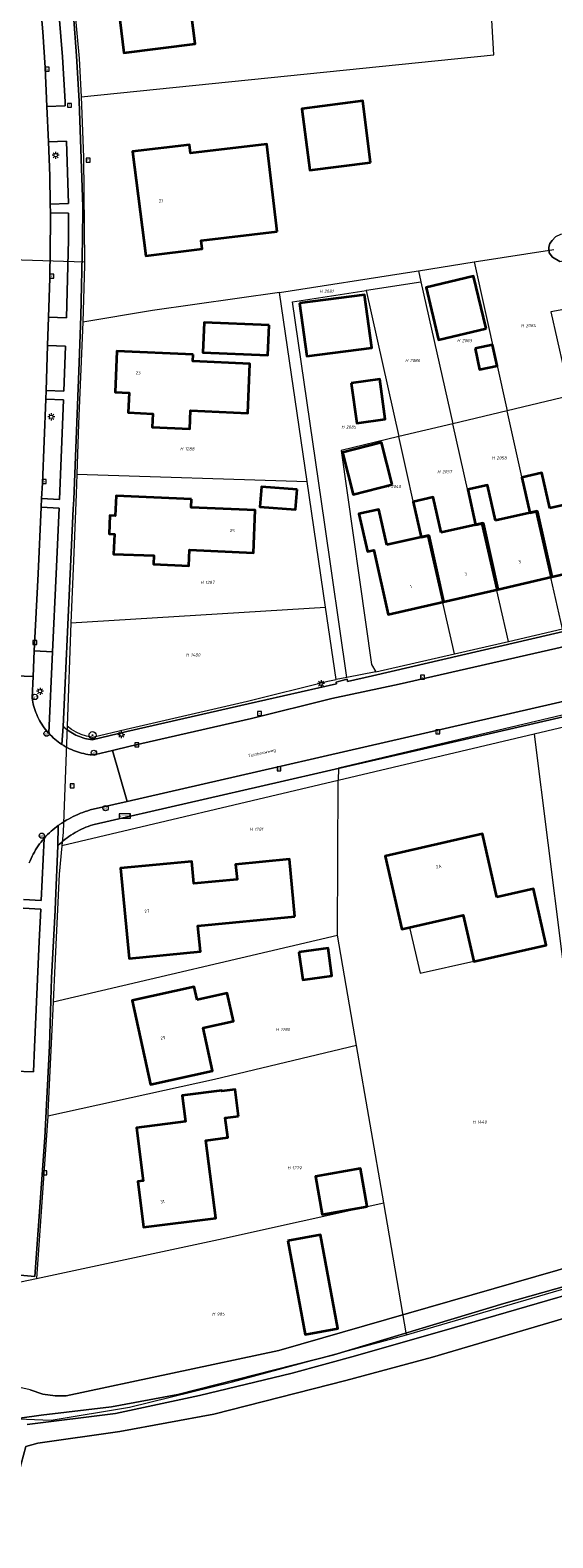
# Model space of a CAD drawing. Header units: metres. Extents: x 250001 to 257773, y 598992 to 609118.
# Tile 32 of 256: x 251399 to 251458, y 600891 to 601062. Entities that reach past the tile are written whole.
import ezdxf
from ezdxf.enums import TextEntityAlignment as Align
from ezdxf.lldxf.tags import DXFTag

# ---------------------------------------------------------------- set-up
doc = ezdxf.new("R2010")
doc.units = ezdxf.units.M
for name, color, linetype, lineweight in [('B-WE-GR-BOOM-S', 252, 'Continuous', 25), ('B-WE-GR-GRAS-GV', 252, 'Continuous', 13), ('B-WE-GR-GROENVOORZIENING-GV', 252, 'Continuous', 18), ('B-WE-KG-GRENS_PERCEEL-G', 150, 'KG-PERCEEL', 18), ('B-WE-KG-GRENS_PERCEEL-S', 150, 'Continuous', 25), ('B-WE-KL-ET_LS_OV_LICHTMAST-S', 252, 'Continuous', 25), ('B-WE-OG-BEBOUWING-GV', 1, 'Continuous', 35), ('B-WE-OG-BEBOUWING-T18', 7, 'Continuous', 18), ('B-WE-OG-BEBOUWING_LUIFEL-GV', 1, 'Continuous', 18), ('B-WE-OG-TERREIN_ERF-GV', 7, 'Continuous', 18), ('B-WE-OG-TOPOGRAFIE-T18', 2, 'Continuous', 18), ('B-WE-OG-WATER-GV', 252, 'Continuous', 18), ('B-WE-OG-WATER_SLOOT-GV', 252, 'Continuous', 18), ('B-WE-RI-GWA_KOLK-S', 252, 'Continuous', 25), ('B-WE-RI-GWA_RIOOLPUT-S', 252, 'Continuous', 25), ('B-WE-VH-VERHARDING_GESLOTEN-GV', 252, 'Continuous', 18), ('B-WE-VH-VERHARDING_OPEN-GV', 252, 'Continuous', 18), ('B-WE-VW-AFSLUITPAAL-S', 252, 'Continuous', 25), ('B-WE-VW-VERKEERSTEKEN_BORD-S', 252, 'Continuous', 25), ('X-XX-AL-REFERENTIE-G', 7, 'Continuous', 18)]:
    doc.layers.add(name, color=color, linetype=linetype, lineweight=lineweight)
doc.styles.add('NLCS-ISO', font='NLCS-ISO.ttf')
doc.styles.add('NLCS-ISO-ANNOTATIEF-T18', font='NLCS-ISO.ttf', dxfattribs={"height": 1.8})
doc.styles.get("Standard").update_dxf_attribs({"font": 'NLCS-ISO.ttf'})
tags = doc.linetypes.add('KG-PERCEEL', pattern='A,5.5,-2,["P",Standard,S=1.8,R=0,X=-0.5,Y=-0.9],-2,5.5,-2,[5,NLCS.SHX,S=0.75,R=0,X=0,Y=0],-2', length=19).pattern_tags.tags
tags[6] = DXFTag(74, 10)

# ---------------------------------------------------------------- blocks, each defined once
blk = doc.blocks.new('SKG-PERCEELNUMMER-SO')
at = {"style": 'NLCS-ISO', "oblique": 10, "flags": 1}
blk.add_attdef('GEMEENTECODE', text='', height=1.8, dxfattribs=at).set_placement((0, 2.55), align=Align.MIDDLE_CENTER)
at = {"style": 'NLCS-ISO', "oblique": 10}
blk.add_attdef('SECTIE', text='', height=1.8, dxfattribs=at).set_placement((-0.5, 0), align=Align.MIDDLE_RIGHT)
blk.add_attdef('PERCEELNUMMER', text='', height=1.8, dxfattribs=at).set_placement((0.5, 0), align=Align.MIDDLE_LEFT)
blk = doc.blocks.new('BS2021-132-Xref-KAD-20210617')
at = {"layer": 'B-WE-KG-GRENS_PERCEEL-G', "flags": 128}
for points in [[(251404.526, 601053.963), (251451.247, 601058.698), (251450.34, 601074.477)], [(251403.157, 601070.698), (251403.244, 601069.812), (251404.291, 601058.308), (251404.526, 601053.963)], [(251404.526, 601053.963), (251404.773, 601047.132), (251404.903, 601035.241)], [(251449.036, 601035.277), (251458.042, 601036.685)], [(251404.903, 601035.241), (251391.87, 601035.662)], [(251404.896, 601034.912), (251404.717, 601028.473)], [(251404.903, 601035.241), (251404.904, 601035.116), (251404.896, 601034.912)], [(251442.718, 601034.289), (251449.007, 601035.272)], [(251449.007, 601035.272), (251449.036, 601035.277)], [(251449.007, 601035.272), (251452.755, 601018.427)], [(251426.984, 601031.829), (251441.956, 601034.17)], [(251436.807, 601032.063), (251436.826, 601032.066), (251443.002, 601033.028)], [(251441.956, 601034.17), (251442.718, 601034.289)], [(251442.718, 601034.289), (251443.002, 601033.028)], [(251443.002, 601033.028), (251446.616, 601016.968)], [(251426.984, 601031.829), (251412.618, 601029.775), (251404.717, 601028.473)], [(251430.111, 601010.434), (251426.984, 601031.829)], [(251434.613, 600988.261), (251432.078, 601005.852), (251428.464, 601030.765), (251436.807, 601032.063)], [(251436.807, 601032.063), (251440.491, 601015.512)], [(251459.587, 601029.958), (251457.704, 601029.639), (251459.847, 601020.112), (251452.755, 601018.427)], [(251404.717, 601028.473), (251404.209, 601016.943)], [(251452.755, 601018.427), (251446.616, 601016.968)], [(251459.043, 600993.75), (251455.996, 601007.052), (251455.32, 601006.9), (251452.755, 601018.427)], [(251404.209, 601016.943), (251404.027, 601011.271)], [(251446.616, 601016.968), (251440.491, 601015.512)], [(251452.917, 600992.347), (251449.864, 601005.68), (251449.19, 601005.53), (251446.616, 601016.968)], [(251440.491, 601015.512), (251433.959, 601013.96), (251437.396, 600989.723), (251437.874, 600988.902)], [(251446.793, 600990.945), (251443.733, 601004.309), (251443.02, 601004.15), (251440.491, 601015.512)], [(251404.027, 601011.271), (251403.955, 601009.009), (251403.639, 601001.477), (251403.371, 600994.462)], [(251404.027, 601011.271), (251430.111, 601010.434)], [(251432.19, 600996.21), (251430.111, 601010.434)], [(251403.371, 600994.462), (251432.19, 600996.21)], [(251433.387, 600988.02), (251432.19, 600996.21)], [(251403.371, 600994.462), (251402.924, 600982.738)], [(251452.917, 600992.347), (251459.043, 600993.75)], [(251493.119, 600990.675), (251492.824, 600992.138), (251464.746, 600985.35), (251433.647, 600978.011), (251433.641, 600976.621)], [(251446.793, 600990.945), (251452.917, 600992.347)], [(251437.874, 600988.902), (251446.793, 600990.945)], [(251437.874, 600988.902), (251434.613, 600988.261)], [(251405.716, 600981.513), (251405.822, 600981.525), (251409.614, 600982.43), (251423.372, 600985.574), (251432.466, 600987.825), (251433.387, 600988.02)], [(251434.613, 600988.261), (251433.387, 600988.02)], [(251478.929, 600987.322), (251455.822, 600981.862)], [(251402.924, 600982.738), (251402.466, 600970.741), (251402.323, 600969.222)], [(251405.716, 600981.513), (251405.11, 600981.631), (251404.521, 600981.815), (251403.955, 600982.063), (251403.421, 600982.372), (251402.924, 600982.738)], [(251455.822, 600981.862), (251433.641, 600976.621)], [(251455.822, 600981.862), (251463.568, 600920.374)], [(251433.641, 600976.621), (251402.323, 600969.222)], [(251433.56, 600959.095), (251433.641, 600976.621)], [(251402.323, 600969.222), (251402.023, 600966.014), (251401.551, 600955.622), (251401.353, 600951.562)], [(251401.353, 600951.562), (251433.56, 600959.095)], [(251435.712, 600946.629), (251433.56, 600959.095)], [(251401.353, 600951.562), (251400.76, 600939.026), (251400.732, 600938.628)], [(251435.712, 600946.629), (251419.617, 600942.784), (251400.732, 600938.628)], [(251438.787, 600928.823), (251435.712, 600946.629)], [(251400.732, 600938.628), (251399.468, 600920.262)], [(251399.468, 600920.262), (251420.067, 600924.669), (251438.787, 600928.823)], [(251441.365, 600913.892), (251438.787, 600928.823)], [(251397.66, 600919.875), (251399.468, 600920.262)], [(251441.365, 600913.892), (251463.568, 600920.374)], [(251396.458, 600904.42), (251401.129, 600904.237), (251409.984, 600905.715), (251421.666, 600908.554), (251441.365, 600913.892)]]:
    blk.add_lwpolyline(points, dxfattribs=at)
at = {"layer": 'B-WE-KG-GRENS_PERCEEL-S', "xscale": 0.2, "yscale": 0.2, "zscale": 0.2}
for p, values in [((251431.951, 601031.959), {'PERCEELNUMMER': '2081', 'SECTIE': 'H'}), ((251454.769, 601028.076), {'PERCEELNUMMER': '2084', 'SECTIE': 'H'}), ((251447.542, 601026.378), {'PERCEELNUMMER': '2083', 'SECTIE': 'H'}), ((251441.659, 601024.119), {'PERCEELNUMMER': '2086', 'SECTIE': 'H'}), ((251434.433, 601016.59), {'PERCEELNUMMER': '2085', 'SECTIE': 'H'}), ((251416.176, 601014.13), {'PERCEELNUMMER': '1288', 'SECTIE': 'H'}), ((251451.468, 601013.097), {'PERCEELNUMMER': '2058', 'SECTIE': 'H'}), ((251445.3, 601011.556), {'PERCEELNUMMER': '2057', 'SECTIE': 'H'}), ((251439.508, 601009.869), {'PERCEELNUMMER': '2040', 'SECTIE': 'H'}), ((251418.475, 600999.017), {'PERCEELNUMMER': '1287', 'SECTIE': 'H'}), ((251416.833, 600990.804), {'PERCEELNUMMER': '1480', 'SECTIE': 'H'}), ((251424.061, 600971.092), {'PERCEELNUMMER': '1281', 'SECTIE': 'H'}), ((251427.017, 600948.423), {'PERCEELNUMMER': '1280', 'SECTIE': 'H'}), ((251449.278, 600937.954), {'PERCEELNUMMER': '1440', 'SECTIE': 'H'}), ((251428.323, 600932.77), {'PERCEELNUMMER': '1279', 'SECTIE': 'H'}), ((251419.79, 600916.226), {'PERCEELNUMMER': '985', 'SECTIE': 'H'})]:
    blk.add_blockref('SKG-PERCEELNUMMER-SO', p, dxfattribs=at).add_auto_attribs(values)
blk = doc.blocks.new('SIE-WEG_VERKEERSBORD_STRAATNAAM-SO')
at = {"color": 0, "linetype": 'ByBlock', "lineweight": 18}
blk.add_lwpolyline([(-3.25, -1.25), (3.25, -1.25), (3.25, 1.25), (-3.25, 1.25)], close=True, dxfattribs=at)
at = {"color": 0, "linetype": 'ByBlock', "lineweight": 18, "style": 'NLCS-ISO'}
blk.add_text('straat', height=1.5, dxfattribs=at).set_placement((0, 0.15), align=Align.MIDDLE_CENTER)
blk = doc.blocks.new('SVW-AFSLUITPAAL-SO')
at = {"lineweight": 18}
blk.add_circle((0, 0), 1.5, dxfattribs=at)
at = {"lineweight": 18, "style": 'NLCS-ISO'}
blk.add_text('af', height=1.8, dxfattribs=at).set_placement((0, 0), align=Align.MIDDLE_CENTER)
blk = doc.blocks.new('SKL-ET_OV_LICHTMAST-SO')
at = {"color": 0, "linetype": 'ByBlock', "lineweight": 18}
for points in [[(-1.25, 0), (-2, 0)], [(-1.41, 1.41), (-0.88, 0.88)], [(0, 2), (0, 1.25)], [(0.88, 0.88), (1.41, 1.41)], [(2, 0), (1.25, 0)], [(-1.41, -1.41), (-0.88, -0.88)], [(0, -1.25), (0, -2)], [(0.88, -0.88), (1.41, -1.41)]]:
    blk.add_lwpolyline(points, dxfattribs=at)
blk.add_circle((0, 0), 1, dxfattribs=at)
blk = doc.blocks.new('SRI-KOLK-SO')
at = {"color": 0, "linetype": 'ByBlock', "lineweight": 18}
blk.add_lwpolyline([(-1.125, -1.125), (1.125, -1.125), (1.125, 1.125), (-1.125, 1.125)], close=True, dxfattribs=at)
at = {"color": 0, "linetype": 'ByBlock', "lineweight": 18, "style": 'NLCS-ISO'}
blk.add_text('k', height=1.5, dxfattribs=at).set_placement((0, 0), align=Align.MIDDLE_CENTER)
blk = doc.blocks.new('SRI-PUT_INSPECTIEPUT_RIOOLPUT-SO')
at = {"color": 0, "linetype": 'ByBlock', "lineweight": 18}
blk.add_lwpolyline([(-1.12, -1.12), (1.12, -1.12), (1.12, 1.12), (-1.12, 1.12)], close=True, dxfattribs=at)
at = {"color": 0, "linetype": 'ByBlock', "lineweight": 18, "style": 'NLCS-ISO'}
blk.add_text('r', height=1.5, dxfattribs=at).set_placement((0, 0.28), align=Align.MIDDLE_CENTER)
blk = doc.blocks.new('SGR-BOOM_01-SO')
at = {"linetype": 'ByBlock', "lineweight": 18}
h = blk.add_hatch(color=0, dxfattribs=at)
h.dxf.hatch_style = 1
edge = h.paths.add_edge_path()
edge.add_arc((0, 0), 0.25, 0, 360)
at = {"color": 0, "linetype": 'ByBlock', "lineweight": 18}
for radius in [2, 0.25]:
    blk.add_circle((0, 0), radius, dxfattribs=at)
blk = doc.blocks.new('BS2021-132-Xref-BGT-GRIJS-20210617-aangepast')
at = {"layer": 'B-WE-GR-GRAS-GV', "flags": 128}
blk.add_lwpolyline([(251572.269, 600823.938), (251562.473, 600909.283), (251561.82, 600913.877), (251559.218, 600938.839), (251558.38, 600944.302), (251557.929, 600945.288), (251557.303, 600945.644), (251542.074, 600941.114), (251516.75, 600933.043), (251490.547, 600925.152), (251463.749, 600917.073), (251444.289, 600911.371), (251434.495, 600908.714), (251419.55, 600904.917), (251408.89, 600902.962), (251399.606, 600901.631), (251398.256, 600901.261), (251395.358, 600890.445)], dxfattribs=at)
at = {"layer": 'B-WE-GR-GROENVOORZIENING-GV', "flags": 128}
for points in [[(251402.049, 601063.089), (251401.871, 601065.069), (251399.865, 601064.889), (251399.92, 601064.359), (251400.179, 601061.319), (251400.44, 601057.27), (251400.642, 601052.856), (251402.717, 601052.951), (251402.7, 601053.41), (251402.39, 601058.489)], [(251403.087, 601041.883), (251402.863, 601048.954), (251400.825, 601048.86), (251400.959, 601045.04), (251401.022, 601041.818)], [(251403.095, 601040.802), (251401.042, 601040.818), (251401.059, 601039.959), (251400.989, 601033.459), (251400.835, 601029.033), (251402.86, 601028.96), (251403.07, 601037.78)], [(251402.744, 601025.76), (251400.724, 601025.833), (251400.546, 601020.735), (251402.552, 601020.658)], [(251402.513, 601019.659), (251400.506, 601019.736), (251400.13, 601010.26), (251400.046, 601008.521), (251402.077, 601008.408)], [(251402.019, 601007.41), (251399.998, 601007.522), (251399.636, 601000), (251399.215, 600991.259), (251401.28, 600991.165), (251401.682, 601000)], [(251401.28, 600991.165), (251399.215, 600991.259), (251399.075, 600988.358), (251398.959, 600985.949), (251398.998, 600985.707), (251399.045, 600985.466), (251399.1, 600985.227), (251399.163, 600984.99), (251399.233, 600984.756), (251399.311, 600984.523), (251399.397, 600984.293), (251399.49, 600984.067), (251399.59, 600983.843), (251399.698, 600983.623), (251399.812, 600983.406), (251399.934, 600983.193), (251400.063, 600982.985), (251400.198, 600982.78), (251400.34, 600982.58), (251400.488, 600982.385), (251400.643, 600982.195), (251400.804, 600982.01), (251400.86, 600981.948)]]:
    blk.add_lwpolyline(points, close=True, dxfattribs=at)
for points in [[(251397.989, 600963.152), (251400.01, 600963.03), (251400.326, 600970.057), (251400.15, 600969.85), (251399.979, 600969.638), (251399.815, 600969.42), (251399.658, 600969.199), (251399.507, 600968.972), (251399.362, 600968.741), (251399.225, 600968.506), (251399.095, 600968.268), (251398.971, 600968.025), (251398.855, 600967.779), (251398.746, 600967.53), (251398.645, 600967.277)], [(251396.903, 600943.717), (251399.107, 600943.636), (251399.248, 600946.445), (251399.782, 600958.402), (251399.971, 600962.03), (251397.941, 600962.153)]]:
    blk.add_lwpolyline(points, dxfattribs=at)
at = {"layer": 'B-WE-OG-BEBOUWING-GV', "flags": 128}
for points in [[(251429.864, 601066.95), (251429.127, 601072.956), (251419.04, 601071.719), (251414.089, 601071.119), (251414.41, 601068.439), (251408.299, 601067.689), (251409.339, 601058.949), (251417.429, 601059.949), (251416.989, 601063.52), (251420, 601063.89), (251419.776, 601065.713)], [(251437.299, 601046.543), (251436.413, 601053.495), (251429.514, 601052.616), (251430.4, 601045.664)], [(251426.73, 601038.729), (251425.549, 601048.589), (251416.899, 601047.569), (251416.79, 601048.52), (251410.329, 601047.78), (251411.829, 601035.979), (251418.23, 601036.75), (251418.119, 601037.699)], [(251450.366, 601027.749), (251448.956, 601033.681), (251443.586, 601032.405), (251444.996, 601026.473)], [(251429.255, 601030.598), (251430.087, 601024.604), (251437.449, 601025.554), (251436.618, 601031.548)], [(251425.793, 601028.128), (251418.444, 601028.442), (251418.298, 601025.031), (251425.647, 601024.717)], [(251449.13, 601025.478), (251449.631, 601023.103), (251451.616, 601023.519), (251451.115, 601025.896)], [(251417.209, 601024.79), (251408.579, 601025.17), (251408.38, 601020.53), (251409.94, 601020.459), (251409.839, 601018.239), (251412.619, 601018.109), (251412.549, 601016.569), (251416.829, 601016.38), (251416.92, 601018.469), (251423.39, 601018.18), (251423.64, 601023.75), (251417.179, 601024.04)], [(251435.102, 601021.561), (251435.724, 601017.034), (251438.962, 601017.48), (251438.339, 601022.006)], [(251439.753, 601010.093), (251438.55, 601014.845), (251434.121, 601013.723), (251435.324, 601008.971)], [(251457.58, 601007.41), (251456.69, 601011.41), (251454.43, 601010.9), (251455.32, 601006.9), (251456.166, 601007.089), (251457.833, 600999.63), (251464.12, 601001.07), (251462.46, 601008.5)], [(251417.029, 601008.449), (251408.47, 601008.819), (251408.369, 601006.56), (251407.779, 601006.589), (251407.679, 601004.5), (251408.279, 601004.479), (251408.179, 601002.219), (251412.739, 601002.069), (251412.7, 601001.079), (251416.7, 601000.9), (251416.779, 601002.699), (251424.029, 601002.38), (251424.239, 601007.18), (251416.989, 601007.5)], [(251428.965, 601009.525), (251424.954, 601009.847), (251424.773, 601007.587), (251428.784, 601007.265)], [(251451.43, 601006.03), (251450.53, 601010.03), (251448.29, 601009.53), (251449.19, 601005.53), (251450.027, 601005.717), (251451.701, 600998.225), (251457.833, 600999.63), (251456.166, 601007.089), (251455.32, 601006.9)], [(251439.13, 601003.28), (251438.24, 601007.28), (251435.98, 601006.77), (251436.93, 601002.52), (251437.65, 601002.68), (251439.28, 600995.38), (251445.57, 600996.821), (251443.89, 601004.344), (251443.02, 601004.15)], [(251445.3, 601004.66), (251444.4, 601008.66), (251442.13, 601008.15), (251443.02, 601004.15), (251443.89, 601004.344), (251445.57, 600996.821), (251451.701, 600998.225), (251450.027, 601005.717), (251449.19, 601005.53)], [(251451.579, 600963.42), (251449.959, 600970.56), (251438.94, 600968.04), (251440.829, 600959.78), (251447.779, 600961.369), (251448.98, 600956.109), (251457.19, 600957.989), (251455.739, 600964.359)], [(251428.72, 600961.209), (251428.1, 600967.689), (251422.01, 600967.099), (251422.17, 600965.41), (251417.29, 600964.939), (251417.049, 600967.439), (251408.989, 600966.689), (251409.97, 600956.469), (251418.019, 600957.239), (251417.739, 600960.16)], [(251429.188, 600957.194), (251429.613, 600954.06), (251432.914, 600954.499), (251432.477, 600957.641)], [(251417.649, 600951.77), (251417.329, 600953.26), (251410.299, 600951.699), (251412.39, 600942.199), (251419.399, 600943.76), (251418.32, 600948.619), (251421.76, 600949.38), (251421.059, 600952.53)], [(251422.339, 600938.63), (251421.95, 600941.63), (251420.45, 600941.439), (251420.44, 600941.54), (251415.97, 600940.979), (251416.339, 600938.03), (251410.779, 600937.319), (251411.54, 600931.3), (251410.929, 600931.229), (251411.57, 600926.06), (251419.76, 600927.099), (251418.649, 600935.88), (251421.13, 600936.199), (251420.839, 600938.439)], [(251436.921, 600928.409), (251436.169, 600932.699), (251431.052, 600931.802), (251431.804, 600927.512)], [(251427.908, 600924.501), (251429.902, 600913.909), (251433.599, 600914.598), (251431.622, 600925.2)]]:
    blk.add_lwpolyline(points, close=True, dxfattribs=at)
at = {"layer": 'B-WE-OG-BEBOUWING_LUIFEL-GV', "flags": 128}
blk.add_lwpolyline([(251448.972, 600956.145), (251447.779, 600961.369), (251441.71, 600959.981), (251442.896, 600954.796)], close=True, dxfattribs=at)
at = {"layer": 'B-WE-OG-TERREIN_ERF-GV', "flags": 128}
for points in [[(251403.645, 601063.207), (251403.985, 601058.607), (251404.298, 601053.469), (251404.459, 601049.134), (251404.699, 601041.52), (251404.669, 601037.743), (251404.468, 601029.152), (251404.278, 601023.9), (251403.678, 601008.408), (251403.618, 601007.337), (251403.284, 601000), (251402.496, 600982.712), (251402.657, 600982.568), (251402.824, 600982.431), (251402.996, 600982.299), (251403.172, 600982.174), (251403.353, 600982.056), (251403.538, 600981.944), (251403.727, 600981.84), (251403.92, 600981.742), (251404.116, 600981.652), (251404.316, 600981.569), (251404.518, 600981.494), (251404.724, 600981.426), (251404.931, 600981.365), (251405.141, 600981.312), (251405.352, 600981.268), (251405.565, 600981.231), (251405.766, 600981.203), (251409.681, 600982.137), (251423.421, 600985.277), (251433.429, 600987.531), (251433.397, 600987.747), (251433.919, 600987.876), (251434.639, 600988.054), (251434.675, 600987.811), (251437.505, 600988.457), (251469.873, 600995.941)], [(251458.735, 601035.339), (251457.886, 601035.824), (251457.506, 601036.301), (251457.48, 601036.965), (251457.601, 601037.358), (251457.847, 601037.699), (251458.243, 601038.113)], [(251484.448, 600989.602), (251432.311, 600977.663), (251427.049, 600976.442), (251405.977, 600971.621), (251405.837, 600971.581), (251405.577, 600971.499), (251405.319, 600971.41), (251405.063, 600971.313), (251404.811, 600971.209), (251404.561, 600971.097), (251404.315, 600970.978), (251404.073, 600970.852), (251403.835, 600970.719), (251403.6, 600970.579), (251403.37, 600970.433), (251403.144, 600970.279), (251402.922, 600970.119), (251402.706, 600969.953), (251402.494, 600969.78), (251402.288, 600969.601), (251402.087, 600969.417), (251401.891, 600969.226), (251401.608, 600962.963), (251401.568, 600961.917), (251401.168, 600954.271), (251400.919, 600946.571), (251400.397, 600936.213), (251399.26, 600920.485), (251397.62, 600920.622)], [(251398.732, 600907.67), (251400.189, 600907.155), (251401.567, 600906.971), (251402.805, 600906.968), (251426.916, 600912.114), (251562.994, 600951.274)]]:
    blk.add_lwpolyline(points, dxfattribs=at)
for points in [[(251419.776, 601065.713), (251420, 601063.89), (251416.989, 601063.52), (251417.429, 601059.949), (251409.339, 601058.949), (251408.299, 601067.689), (251414.41, 601068.439), (251414.089, 601071.119), (251419.04, 601071.719), (251429.127, 601072.956), (251429.864, 601066.95)], [(251430.4, 601045.664), (251429.514, 601052.616), (251436.413, 601053.495), (251437.299, 601046.543)], [(251418.119, 601037.699), (251418.23, 601036.75), (251411.829, 601035.979), (251410.329, 601047.78), (251416.79, 601048.52), (251416.899, 601047.569), (251425.549, 601048.589), (251426.73, 601038.729)], [(251448.956, 601033.681), (251450.366, 601027.749), (251444.996, 601026.473), (251443.586, 601032.405)], [(251437.449, 601025.554), (251430.087, 601024.604), (251429.255, 601030.598), (251436.618, 601031.548)], [(251425.647, 601024.717), (251418.298, 601025.031), (251418.444, 601028.442), (251425.793, 601028.128)], [(251451.115, 601025.896), (251451.616, 601023.519), (251449.631, 601023.103), (251449.13, 601025.478)], [(251423.39, 601018.18), (251416.92, 601018.469), (251416.829, 601016.38), (251412.549, 601016.569), (251412.619, 601018.109), (251409.839, 601018.239), (251409.94, 601020.459), (251408.38, 601020.53), (251408.579, 601025.17), (251417.209, 601024.79), (251417.179, 601024.04), (251423.64, 601023.75)], [(251438.962, 601017.48), (251435.724, 601017.034), (251435.102, 601021.561), (251438.339, 601022.006)], [(251439.753, 601010.093), (251435.324, 601008.971), (251434.121, 601013.723), (251438.55, 601014.845)], [(251450.53, 601010.03), (251451.43, 601006.03), (251455.32, 601006.9), (251454.43, 601010.9), (251456.69, 601011.41), (251457.58, 601007.41), (251462.46, 601008.5), (251464.12, 601001.07), (251457.833, 600999.63), (251451.701, 600998.225), (251445.57, 600996.821), (251439.28, 600995.38), (251437.65, 601002.68), (251436.93, 601002.52), (251435.98, 601006.77), (251438.24, 601007.28), (251439.13, 601003.28), (251443.02, 601004.15), (251442.13, 601008.15), (251444.4, 601008.66), (251445.3, 601004.66), (251449.19, 601005.53), (251448.29, 601009.53)], [(251416.989, 601007.5), (251424.239, 601007.18), (251424.029, 601002.38), (251416.779, 601002.699), (251416.7, 601000.9), (251412.7, 601001.079), (251412.739, 601002.069), (251408.179, 601002.219), (251408.279, 601004.479), (251407.679, 601004.5), (251407.779, 601006.589), (251408.369, 601006.56), (251408.47, 601008.819), (251417.029, 601008.449)], [(251428.784, 601007.265), (251424.773, 601007.587), (251424.954, 601009.847), (251428.965, 601009.525)], [(251457.19, 600957.989), (251448.98, 600956.109), (251447.779, 600961.369), (251440.829, 600959.78), (251438.94, 600968.04), (251449.959, 600970.56), (251451.579, 600963.42), (251455.739, 600964.359)], [(251428.72, 600961.209), (251417.739, 600960.16), (251418.019, 600957.239), (251409.97, 600956.469), (251408.989, 600966.689), (251417.049, 600967.439), (251417.29, 600964.939), (251422.17, 600965.41), (251422.01, 600967.099), (251428.1, 600967.689)], [(251432.914, 600954.499), (251429.613, 600954.06), (251429.188, 600957.194), (251432.477, 600957.641)], [(251421.76, 600949.38), (251418.32, 600948.619), (251419.399, 600943.76), (251412.39, 600942.199), (251410.299, 600951.699), (251417.329, 600953.26), (251417.649, 600951.77), (251421.059, 600952.53)], [(251422.339, 600938.63), (251420.839, 600938.439), (251421.13, 600936.199), (251418.649, 600935.88), (251419.76, 600927.099), (251411.57, 600926.06), (251410.929, 600931.229), (251411.54, 600931.3), (251410.779, 600937.319), (251416.339, 600938.03), (251415.97, 600940.979), (251420.44, 600941.54), (251420.45, 600941.439), (251421.95, 600941.63)], [(251436.921, 600928.409), (251431.804, 600927.512), (251431.052, 600931.802), (251436.169, 600932.699)], [(251433.599, 600914.598), (251429.902, 600913.909), (251427.908, 600924.501), (251431.622, 600925.2)]]:
    blk.add_lwpolyline(points, close=True, dxfattribs=at)
at = {"layer": 'B-WE-OG-WATER-GV', "flags": 128}
for points in [[(251569.016, 600881.901), (251568.038, 600891.698), (251566.737, 600903.112), (251565.441, 600915.614), (251564.449, 600924.912), (251563.16, 600934.989), (251562.254, 600943.151), (251561.812, 600946.314), (251561.497, 600947.342), (251560.997, 600948.193), (251560.082, 600948.783), (251558.475, 600948.869), (251556.219, 600948.426), (251546.532, 600945.495), (251532.505, 600941.267), (251511.965, 600934.98), (251491.929, 600928.907), (251472.717, 600923.154), (251452.394, 600917.429), (251433.136, 600911.631), (251415.452, 600907.132), (251407.957, 600905.733), (251399.998, 600904.799), (251397.564, 600904.451)], [(251398.407, 600903.727), (251408.414, 600904.973), (251417.92, 600907.02), (251428.413, 600909.541), (251435.582, 600911.515), (251446.817, 600914.725), (251470.455, 600921.569)]]:
    blk.add_lwpolyline(points, dxfattribs=at)
at = {"layer": 'B-WE-OG-WATER_SLOOT-GV', "flags": 128}
for points in [[(251495.896, 601077.543), (251499.603, 601046.331), (251499.281, 601045.83), (251498.999, 601045.446), (251460.13, 601038.629), (251458.814, 601038.367), (251458.243, 601038.113), (251457.847, 601037.699), (251457.601, 601037.358), (251457.48, 601036.965), (251457.506, 601036.301), (251457.886, 601035.824), (251458.735, 601035.339), (251487.559, 601040.776), (251487.495, 601041.154), (251500.687, 601043.354), (251500.993, 601043.648), (251501.255, 601044.014), (251501.515, 601044.379), (251501.973, 601045.736), (251502.081, 601047.218), (251500.575, 601067.082)], [(251395.358, 600890.445), (251398.256, 600901.261), (251399.606, 600901.631), (251408.89, 600902.962), (251419.55, 600904.917), (251434.495, 600908.714), (251444.289, 600911.371), (251463.749, 600917.073), (251490.547, 600925.152), (251516.75, 600933.043), (251542.074, 600941.114), (251557.303, 600945.644), (251557.929, 600945.288), (251558.38, 600944.302), (251559.218, 600938.839), (251561.82, 600913.877), (251562.473, 600909.283), (251572.269, 600823.938)], [(251470.455, 600921.569), (251446.817, 600914.725), (251435.582, 600911.515), (251428.413, 600909.541), (251417.92, 600907.02), (251408.414, 600904.973), (251398.407, 600903.727)], [(251397.564, 600904.451), (251399.998, 600904.799), (251407.957, 600905.733), (251415.452, 600907.132), (251433.136, 600911.631), (251452.394, 600917.429), (251472.717, 600923.154), (251491.929, 600928.907), (251511.965, 600934.98), (251532.505, 600941.267), (251546.532, 600945.495), (251556.219, 600948.426), (251558.475, 600948.869), (251560.082, 600948.783), (251560.997, 600948.193), (251561.497, 600947.342), (251561.812, 600946.314), (251562.254, 600943.151), (251563.16, 600934.989), (251564.449, 600924.912), (251565.441, 600915.614), (251566.737, 600903.112), (251568.038, 600891.698), (251569.016, 600881.901)], [(251576.472, 600831.657), (251568.587, 600910.165), (251567.626, 600917.23), (251563.795, 600945.388), (251562.994, 600951.274), (251426.916, 600912.114), (251402.805, 600906.968), (251401.567, 600906.971), (251400.189, 600907.155), (251398.732, 600907.67), (251397.232, 600908.011), (251396.138, 600907.827), (251395.528, 600907.244), (251394.134, 600903.707), (251393.308, 600900.974), (251392.469, 600897.568), (251389.16, 600887.807)]]:
    blk.add_lwpolyline(points, dxfattribs=at)
at = {"layer": 'B-WE-VH-VERHARDING_GESLOTEN-GV', "flags": 128}
for points in [[(251392.92, 600988.601), (251399.075, 600988.358), (251399.215, 600991.259), (251399.636, 601000), (251399.998, 601007.522), (251400.046, 601008.521), (251400.13, 601010.26), (251400.506, 601019.736), (251400.546, 601020.735), (251400.724, 601025.833), (251400.835, 601029.033), (251400.989, 601033.459), (251401.059, 601039.959), (251401.042, 601040.818), (251401.022, 601041.818), (251400.959, 601045.04), (251400.825, 601048.86), (251400.642, 601052.856), (251400.44, 601057.27), (251400.179, 601061.319), (251399.92, 601064.359)], [(251471.85, 600994.65), (251440.521, 600987.487), (251432.89, 600985.869), (251423.799, 600983.619), (251410.059, 600980.479), (251408.071, 600980.005), (251409.735, 600974.225), (251426.67, 600978.099), (251431.929, 600979.319), (251484.07, 600991.26)], [(251398.645, 600967.277), (251398.746, 600967.53), (251398.855, 600967.779), (251398.971, 600968.025), (251399.095, 600968.268), (251399.225, 600968.506), (251399.362, 600968.741), (251399.507, 600968.972), (251399.658, 600969.199), (251399.815, 600969.42), (251399.979, 600969.638), (251400.15, 600969.85), (251400.326, 600970.057), (251400.355, 600970.09), (251400.537, 600970.29), (251400.725, 600970.484), (251400.918, 600970.673), (251401.117, 600970.856), (251401.321, 600971.033), (251401.53, 600971.203), (251401.744, 600971.368), (251401.931, 600971.503), (251401.963, 600971.526), (251401.969, 600971.53), (251402.076, 600971.607), (251402.321, 600971.777), (251402.571, 600971.941), (251402.825, 600972.097), (251403.083, 600972.247), (251403.345, 600972.39), (251403.611, 600972.526), (251403.88, 600972.654), (251404.153, 600972.775), (251404.428, 600972.889), (251404.707, 600972.996), (251404.989, 600973.095), (251405.273, 600973.186), (251405.559, 600973.27), (251409.735, 600974.225), (251408.071, 600980.005), (251406.16, 600979.55), (251405.709, 600979.5), (251405.536, 600979.519), (251405.294, 600979.553), (251405.052, 600979.595), (251404.813, 600979.644), (251404.575, 600979.701), (251404.339, 600979.766), (251404.106, 600979.839), (251403.874, 600979.919), (251403.646, 600980.007), (251403.421, 600980.102), (251403.198, 600980.205), (251402.98, 600980.315), (251402.765, 600980.431), (251402.554, 600980.555), (251402.347, 600980.686), (251402.308, 600980.711), (251402.11, 600980.844), (251401.916, 600980.983), (251401.727, 600981.129), (251401.543, 600981.281), (251401.364, 600981.439), (251401.19, 600981.603), (251401.022, 600981.773), (251400.86, 600981.948), (251400.804, 600982.01), (251400.643, 600982.195), (251400.488, 600982.385), (251400.34, 600982.58), (251400.198, 600982.78), (251400.063, 600982.985), (251399.934, 600983.193), (251399.812, 600983.406), (251399.698, 600983.623), (251399.59, 600983.843), (251399.49, 600984.067), (251399.397, 600984.293), (251399.311, 600984.523), (251399.233, 600984.756), (251399.163, 600984.99), (251399.1, 600985.227), (251399.045, 600985.466), (251398.998, 600985.707), (251398.959, 600985.949), (251399.075, 600988.358), (251392.92, 600988.601)]]:
    blk.add_lwpolyline(points, dxfattribs=at)
at = {"layer": 'B-WE-VH-VERHARDING_OPEN-GV', "flags": 128}
for points in [[(251402.049, 601063.089), (251402.39, 601058.489), (251402.7, 601053.41), (251402.717, 601052.951), (251400.642, 601052.856), (251400.825, 601048.86), (251402.863, 601048.954), (251403.087, 601041.883), (251401.022, 601041.818), (251401.042, 601040.818), (251403.095, 601040.802), (251403.07, 601037.78), (251402.86, 601028.96), (251400.835, 601029.033), (251400.724, 601025.833), (251402.744, 601025.76), (251402.552, 601020.658), (251400.546, 601020.735), (251400.506, 601019.736), (251402.513, 601019.659), (251402.077, 601008.408), (251400.046, 601008.521), (251399.998, 601007.522), (251402.019, 601007.41), (251401.682, 601000), (251401.28, 600991.165), (251400.86, 600981.948), (251401.022, 600981.773), (251401.19, 600981.603), (251401.364, 600981.439), (251401.543, 600981.281), (251401.727, 600981.129), (251401.916, 600980.983), (251402.11, 600980.844), (251402.308, 600980.711), (251402.347, 600980.686), (251402.496, 600982.712), (251403.284, 601000), (251403.618, 601007.337), (251403.678, 601008.408), (251404.278, 601023.9), (251404.468, 601029.152), (251404.669, 601037.743), (251404.699, 601041.52), (251404.459, 601049.134), (251404.298, 601053.469), (251403.985, 601058.607), (251403.645, 601063.207)], [(251469.873, 600995.941), (251437.505, 600988.457), (251434.675, 600987.811), (251434.639, 600988.054), (251433.919, 600987.876), (251433.397, 600987.747), (251433.429, 600987.531), (251423.421, 600985.277), (251409.681, 600982.137), (251405.766, 600981.203), (251405.565, 600981.231), (251405.352, 600981.268), (251405.141, 600981.312), (251404.931, 600981.365), (251404.724, 600981.426), (251404.518, 600981.494), (251404.316, 600981.569), (251404.116, 600981.652), (251403.92, 600981.742), (251403.727, 600981.84), (251403.538, 600981.944), (251403.353, 600982.056), (251403.172, 600982.174), (251402.996, 600982.299), (251402.824, 600982.431), (251402.657, 600982.568), (251402.496, 600982.712), (251402.347, 600980.686), (251402.554, 600980.555), (251402.765, 600980.431), (251402.98, 600980.315), (251403.198, 600980.205), (251403.421, 600980.102), (251403.646, 600980.007), (251403.874, 600979.919), (251404.106, 600979.839), (251404.339, 600979.766), (251404.575, 600979.701), (251404.813, 600979.644), (251405.052, 600979.595), (251405.294, 600979.553), (251405.536, 600979.519), (251405.709, 600979.5), (251406.16, 600979.55), (251408.071, 600980.005), (251410.059, 600980.479), (251423.799, 600983.619), (251432.89, 600985.869), (251440.521, 600987.487), (251471.85, 600994.65)], [(251484.07, 600991.26), (251431.929, 600979.319), (251426.67, 600978.099), (251409.735, 600974.225), (251405.559, 600973.27), (251405.273, 600973.186), (251404.989, 600973.095), (251404.707, 600972.996), (251404.428, 600972.889), (251404.153, 600972.775), (251403.88, 600972.654), (251403.611, 600972.526), (251403.345, 600972.39), (251403.083, 600972.247), (251402.825, 600972.097), (251402.571, 600971.941), (251402.321, 600971.777), (251402.076, 600971.607), (251401.969, 600971.53), (251401.963, 600971.526), (251401.931, 600971.503), (251401.891, 600969.226), (251402.087, 600969.417), (251402.288, 600969.601), (251402.494, 600969.78), (251402.706, 600969.953), (251402.922, 600970.119), (251403.144, 600970.279), (251403.37, 600970.433), (251403.6, 600970.579), (251403.835, 600970.719), (251404.073, 600970.852), (251404.315, 600970.978), (251404.561, 600971.097), (251404.811, 600971.209), (251405.063, 600971.313), (251405.319, 600971.41), (251405.577, 600971.499), (251405.837, 600971.581), (251405.977, 600971.621), (251427.049, 600976.442), (251432.311, 600977.663), (251484.448, 600989.602)], [(251397.941, 600962.153), (251399.971, 600962.03), (251399.782, 600958.402), (251399.248, 600946.445), (251399.107, 600943.636), (251396.903, 600943.717)], [(251397.62, 600920.622), (251399.26, 600920.485), (251400.397, 600936.213), (251400.919, 600946.571), (251401.168, 600954.271), (251401.568, 600961.917), (251401.608, 600962.963), (251401.891, 600969.226), (251401.931, 600971.503), (251401.744, 600971.368), (251401.53, 600971.203), (251401.321, 600971.033), (251401.117, 600970.856), (251400.918, 600970.673), (251400.725, 600970.484), (251400.537, 600970.29), (251400.355, 600970.09), (251400.326, 600970.057), (251400.01, 600963.03), (251397.989, 600963.152)]]:
    blk.add_lwpolyline(points, dxfattribs=at)
at = {"layer": 'B-WE-GR-BOOM-S', "xscale": 0.2, "yscale": 0.2, "zscale": 0.2}
blk.add_blockref('SGR-BOOM_01-SO', (251405.81, 600981.73), dxfattribs=at)
at = {"layer": 'B-WE-KL-ET_LS_OV_LICHTMAST-S', "xscale": 0.2, "yscale": 0.2, "zscale": 0.2}
for p in [(251401.631, 601047.354), (251401.13, 601017.756), (251399.865, 600986.706), (251431.69, 600987.57), (251409.062, 600981.782)]:
    blk.add_blockref('SKL-ET_OV_LICHTMAST-SO', p, dxfattribs=at)
at = {"layer": 'B-WE-RI-GWA_KOLK-S', "xscale": 0.2, "yscale": 0.2, "zscale": 0.2}
for p in [(251400.66, 601057.08), (251401.19, 601033.67), (251400.35, 601010.45), (251399.262, 600992.232), (251443.17, 600988.29), (251424.726, 600984.18), (251444.9, 600982.1), (251410.838, 600980.656), (251426.925, 600977.914)]:
    blk.add_blockref('SRI-KOLK-SO', p, dxfattribs=at)
at = {"layer": 'B-WE-RI-GWA_RIOOLPUT-S', "xscale": 0.2, "yscale": 0.2, "zscale": 0.2}
for p in [(251403.2, 601053), (251405.3, 601046.8), (251403.5, 600976), (251400.4, 600932.2)]:
    blk.add_blockref('SRI-PUT_INSPECTIEPUT_RIOOLPUT-SO', p, dxfattribs=at)
at = {"layer": 'B-WE-VW-AFSLUITPAAL-S', "xscale": 0.2, "yscale": 0.2, "zscale": 0.2}
for p in [(251399.292, 600986.054), (251400.607, 600981.904), (251405.968, 600979.736), (251407.288, 600973.474), (251400.072, 600970.357)]:
    blk.add_blockref('SVW-AFSLUITPAAL-SO', p, dxfattribs=at)
at = {"layer": 'B-WE-VW-VERKEERSTEKEN_BORD-S', "xscale": 0.2, "yscale": 0.2, "zscale": 0.2}
blk.add_blockref('SIE-WEG_VERKEERSBORD_STRAATNAAM-SO', (251409.47, 600972.601), dxfattribs=at)
at = {"layer": 'B-WE-OG-BEBOUWING-T18', "style": 'NLCS-ISO-ANNOTATIEF-T18'}
for s, rotation, p in [('21', 7.2, (251413.559, 601042.195)), ('23', 357.6, (251410.977, 601022.743)), ('25', 357.5, (251421.636, 601004.889)), ('5', 12.9, (251454.209, 601001.364)), ('1', 12.9, (251441.867, 600998.537)), ('3', 12.9, (251448.077, 600999.96)), ('2A', 12.9, (251445.007, 600966.863)), ('27', 5.5, (251411.968, 600961.818)), ('29', 12.4, (251413.786, 600947.486)), ('31', 7, (251413.73, 600928.952))]:
    blk.add_text(s, height=0.36, rotation=rotation, dxfattribs=at).set_placement(p, align=Align.MIDDLE)
at = {"layer": 'B-WE-OG-TOPOGRAFIE-T18', "style": 'NLCS-ISO-ANNOTATIEF-T18'}
blk.add_text('Tuinbouwweg', height=0.36, rotation=12.4, dxfattribs=at).set_placement((251424.997, 600979.691), align=Align.MIDDLE)

msp = doc.modelspace()

# ---------------------------------------------------------------- block references
at = {"layer": 'X-XX-AL-REFERENTIE-G'}
for name in ['BS2021-132-Xref-BGT-GRIJS-20210617-aangepast', 'BS2021-132-Xref-KAD-20210617']:
    msp.add_blockref(name, (0, 0), dxfattribs=at)

doc.saveas('drawing.dxf')
